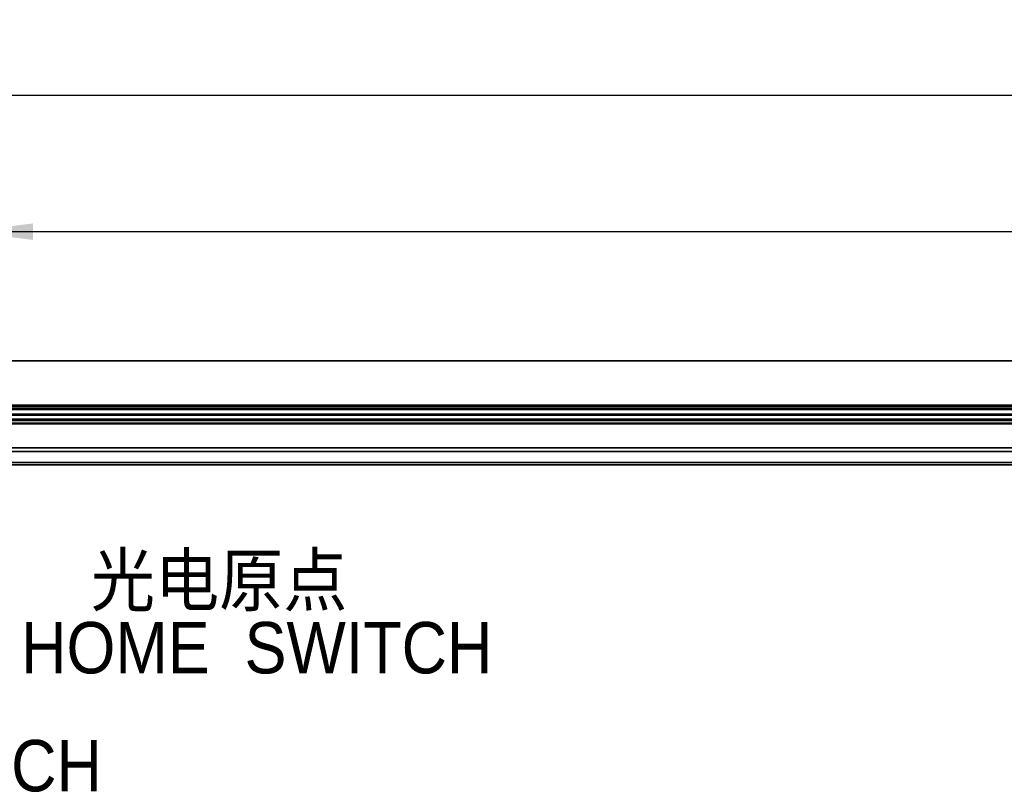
# Model space of a CAD drawing. Header units: millimetres. Extents: x 75 to 6266, y 75 to 4380.
# Tile 7 of 24: x 1267 to 2178, y 2049 to 2764. Entities that reach past the tile are written whole.
import ezdxf

# ---------------------------------------------------------------- set-up
doc = ezdxf.new("R2010")
doc.units = ezdxf.units.MM
doc.header["$LTSCALE"] = 15
doc.layers.add('黑色实线', color=7, linetype='Continuous')
doc.styles.add('SLDTEXTSTYLE0', font='GOTHIC.TTF', dxfattribs={"width": 0.913, "bigfont": 'bigfont'})
doc.styles.add('SLDTEXTSTYLE1', font='GOTHIC.TTF', dxfattribs={"width": 0.913})
doc.styles.add('SLDTEXTSTYLE9', font='MSYH.TTC')
doc.dimstyles.new('SLDDIMSTYLE3', dxfattribs={"dimtxt": 52.5, "dimasz": 61.2, "dimexe": 0, "dimexo": 0.0625, "dimgap": 13.125, "dimtad": 2, "dimrnd": 1e-09, "dimzin": 4, "dimdsep": 46, "dimtxsty": 'SLDTEXTSTYLE9', "dimsah": 1, "dimcen": 0.09, "dimadec": 0, "dimazin": 1, "dimtfac": 1, "dimtofl": 0, "dimtmove": 0, "dimatfit": 3, "dimfxl": 0, "dimfrac": 2, "dimtolj": 1, "dimtzin": 12, "dimarcsym": 0})

# ---------------------------------------------------------------- blocks, each defined once
blk = doc.blocks.new('_D_8')
at = {"layer": '黑色实线', "color": 7}
for p, q in [((1217.95, 2434.07), (1217.95, 2598.32)), ((4152.95, 2454.37), (4152.95, 2598.32)), ((1217.95, 2568.32), (4152.95, 2568.32))]:
    blk.add_line(p, q, dxfattribs=at)
for points in [[(1217.95, 2568.32), (1279.15, 2560.7), (1279.15, 2575.94)], [(4152.95, 2568.32), (4091.75, 2575.94), (4091.75, 2560.7)]]:
    blk.add_solid(points, dxfattribs=at)
at = {"layer": '黑色实线', "color": 7, "char_height": 52.5, "attachment_point": 1, "style": 'SLDTEXTSTYLE9'}
for s, insert in [('2935.0', (2445.67, 2637.2)), ('=T/2+15', (2650.86, 2637.2))]:
    blk.add_mtext(s, dxfattribs=dict(at, insert=insert))
blk = doc.blocks.new('_D_10')
at = {"layer": '黑色实线', "color": 7}
for p, q in [((627.95, 2448.67), (627.95, 2724.67)), ((4447.95, 2448.67), (4447.95, 2724.67)), ((627.95, 2694.67), (4447.95, 2694.67))]:
    blk.add_line(p, q, dxfattribs=at)
for points in [[(627.95, 2694.67), (689.15, 2687.05), (689.15, 2702.29)], [(4447.95, 2694.67), (4386.75, 2702.29), (4386.75, 2687.05)]]:
    blk.add_solid(points, dxfattribs=at)
at = {"layer": '黑色实线', "color": 7, "insert": (2435.36, 2763.56), "char_height": 52.5, "attachment_point": 1, "style": 'SLDTEXTSTYLE9'}
blk.add_mtext('3820.0', dxfattribs=at)
blk = doc.blocks.new('SW_NOTE_0_10')
at = {"layer": '黑色实线', "color": 0, "char_height": 47.625, "attachment_point": 1}
for s, insert, style in [('        光电负限位', (9.05, 23.23), 'SLDTEXTSTYLE0'), ('NEGATIVE  LIMIT  SWITCH', (9.05, -39.39), 'SLDTEXTSTYLE1')]:
    blk.add_mtext(s, dxfattribs=dict(at, insert=insert, style=style))
blk = doc.blocks.new('SW_NOTE_0_11')
at = {"layer": '黑色实线', "color": 0, "char_height": 47.625, "attachment_point": 1}
for s, insert, style in [('    光电原点', (9.2, 24.25), 'SLDTEXTSTYLE0'), ('HOME  SWITCH', (9.2, -38.37), 'SLDTEXTSTYLE1')]:
    blk.add_mtext(s, dxfattribs=dict(at, insert=insert, style=style))

msp = doc.modelspace()

# ---------------------------------------------------------------- linework, layer by layer
at = {"color": 7, "linetype": 'Continuous', "lineweight": 35}
for p, q in [((1202.9549306, 2448.8706177), (4152.9549783, 2448.8706177)), ((1202.9549306, 2448.6706143), (4152.9549783, 2448.6706143)), ((4151.3050025, 2407.6706132), (1204.6050256, 2407.6706132)), ((1202.9549306, 2404.9206151), (4152.9549783, 2404.9206151)), ((4152.9549783, 2398.4206168), (1202.9549306, 2398.4206168)), ((4269.954962, 2394.7206138), (805.9549754, 2394.7206138)), ((4269.954962, 2393.9519895), (805.9549754, 2393.9519895)), ((4269.954962, 2390.9206165), (805.9549754, 2390.9206165)), ((4235.4549592, 2368.1206152), (840.4549783, 2368.1206152)), ((4235.4549592, 2364.7206154), (840.4549783, 2364.7206154)), ((647.954983, 2354.6706154), (4427.9549544, 2354.6706154)), ((647.954983, 2352.6706151), (4427.9549544, 2352.6706151))]:
    msp.add_line(p, q, dxfattribs=at)
at = {"color": 8, "linetype": 'Continuous', "lineweight": 35}
for p, q in [((4152.1754687, 2406.6706149), (1203.7344401, 2406.6706149)), ((4152.9549783, 2404.0489344), (1202.9549306, 2404.0489344)), ((4152.9549783, 2403.8645698), (1202.9549306, 2403.8645698)), ((4152.9549783, 2399.4766621), (1202.9549306, 2399.4766621)), ((4152.9549783, 2399.2922975), (1202.9549306, 2399.2922975)), ((4269.954962, 2393.6519882), (805.9549754, 2393.6519882)), ((4269.954962, 2391.2206141), (805.9549754, 2391.2206141)), ((4269.954962, 2390.6206151), (805.9549754, 2390.6206151))]:
    msp.add_line(p, q, dxfattribs=at)

# ---------------------------------------------------------------- block references
at = {"layer": '黑色实线'}
for name, p in [('SW_NOTE_0_11', (1259.0264423, 2245.4976165)), ('SW_NOTE_0_10', (597.3677885, 2137.3245396))]:
    msp.add_blockref(name, p, dxfattribs=at)

# ---------------------------------------------------------------- dimensions: what is measured, and where the dimension line sits
at = {"layer": '黑色实线', "color": 7}
dim = msp.add_linear_dim(base=(4447.9549687, 2694.6706151), p1=(627.9549687, 2448.6706149), p2=(4447.9549687, 2448.6706149), dimstyle='SLDDIMSTYLE3', dxfattribs=at)
dim.commit()
dim.dimension.update_dxf_attribs({"geometry": '_D_10', "text_midpoint": (2537.9549687, 2694.6706151), "dimtype": 160})
dim = msp.add_linear_dim(base=(4152.9549687, 2568.3204275), p1=(1217.9549687, 2434.0706151), p2=(4152.9549687, 2454.3706151), text='<>=T/2+15', dimstyle='SLDDIMSTYLE3', dxfattribs=at)
dim.commit()
dim.dimension.update_dxf_attribs({"geometry": '_D_8', "text_midpoint": (2685.4549687, 2568.3204275), "dimtype": 160})

doc.saveas('drawing.dxf')
